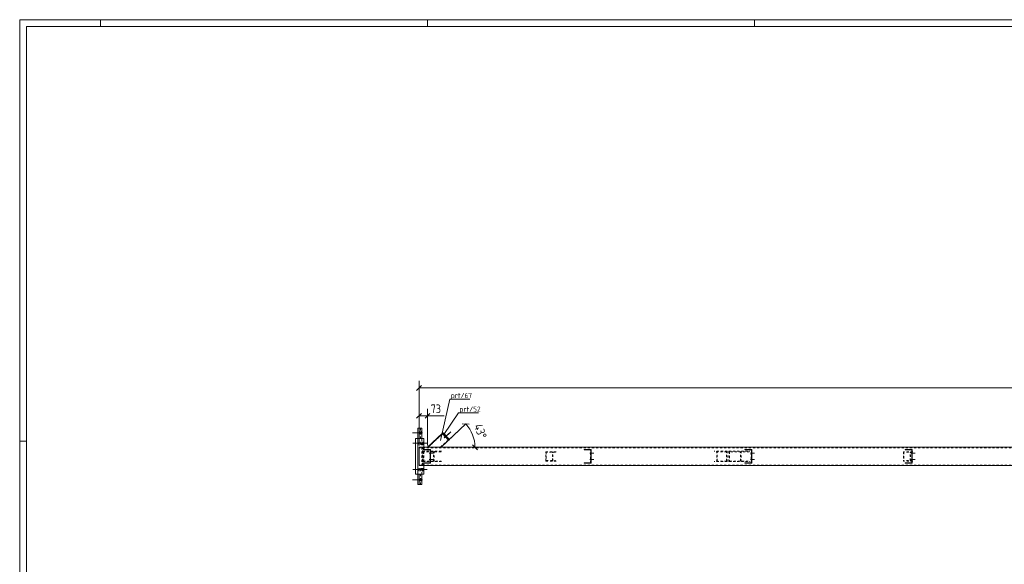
# Model space of a CAD drawing. Header units: millimetres. Extents: x 1 to 1188, y 1 to 840.
# Tile 3 of 7: x 1 to 573, y 523 to 840. Entities that reach past the tile are written whole.
import ezdxf

# ---------------------------------------------------------------- set-up
doc = ezdxf.new("R2010")
doc.units = ezdxf.units.MM
doc.header["$LTSCALE"] = 0.6
doc.linetypes.add('XKITLINE00', pattern=[0])
doc.linetypes.add('XKITLINE02', pattern=[4, 2, -2])
for name, color, linetype, lineweight in [('Bolt', 7, 'Continuous', 0), ('DrawingSheet', 5, 'Continuous', 0), ('Part', 2, 'Continuous', 0), ('PartMark', 3, 'Continuous', 0), ('Z-DIMENSIONS', 1, 'Continuous', 0)]:
    doc.layers.add(name, color=color, linetype=linetype, lineweight=lineweight)
doc.styles.add('ISOCPEUR', font='ISOCPEUR.TTF')

msp = doc.modelspace()

# ---------------------------------------------------------------- linework, layer by layer
at = {"layer": 'Bolt', "color": 3, "linetype": 'XKITLINE00', "lineweight": 0}
for p, q in [((234.37, 599.72), (229.3, 599.72)), ((235.03, 599.72), (229.96, 599.72)), ((233.42, 600.1), (233.4, 599.76)), ((233.4, 599.76), (233.42, 599.41)), ((233.55, 600.46), (233.42, 600.1)), ((233.42, 599.41), (233.49, 599.06)), ((233.49, 599.06), (233.55, 598.99)), ((233.61, 600.39), (233.55, 600.46)), ((233.55, 598.99), (233.67, 599.35)), ((233.68, 600.04), (233.61, 600.39)), ((233.67, 599.35), (233.69, 599.69)), ((233.69, 599.69), (233.68, 600.04)), ((234.08, 600.1), (234.06, 599.76)), ((234.06, 599.76), (234.08, 599.41)), ((234.21, 600.46), (234.08, 600.1)), ((234.08, 599.41), (234.15, 599.06)), ((234.15, 599.06), (234.21, 598.99)), ((234.27, 600.39), (234.21, 600.46)), ((234.21, 598.99), (234.33, 599.35)), ((234.34, 600.04), (234.27, 600.39)), ((234.33, 599.35), (234.35, 599.69)), ((234.35, 599.69), (234.34, 600.04)), ((247.79, 596.86), (251.57, 600.38)), ((247.89, 596.86), (251.67, 600.38)), ((247.89, 597.97), (248.38, 598.42)), ((247.99, 597.97), (248.48, 598.42)), ((248.91, 596.89), (249.4, 597.35)), ((249.01, 596.89), (249.5, 597.35)), ((229.53, 593.72), (235.74, 593.72)), ((230.58, 593.72), (236.79, 593.72)), ((231.64, 593.72), (237.85, 593.72)), ((232.98, 594.24), (232.95, 593.89)), ((232.95, 593.89), (232.95, 593.55)), ((232.95, 593.55), (232.98, 593.21)), ((233.12, 594.59), (232.98, 594.24)), ((232.98, 593.21), (233.09, 592.87)), ((233.09, 592.87), (233.12, 592.86)), ((233.15, 594.57), (233.12, 594.59)), ((233.12, 592.86), (233.26, 593.21)), ((233.26, 594.24), (233.15, 594.57)), ((233.29, 593.89), (233.26, 594.24)), ((233.26, 593.21), (233.29, 593.55)), ((233.29, 593.55), (233.29, 593.89)), ((234.04, 594.24), (234.01, 593.89)), ((234.01, 593.89), (234.01, 593.55)), ((234.01, 593.55), (234.04, 593.21)), ((234.18, 594.59), (234.04, 594.24)), ((234.04, 593.21), (234.14, 592.87)), ((234.14, 592.87), (234.18, 592.86)), ((234.21, 594.57), (234.18, 594.59)), ((234.18, 592.86), (234.32, 593.21)), ((234.32, 594.24), (234.21, 594.57)), ((234.35, 593.89), (234.32, 594.24)), ((234.32, 593.21), (234.35, 593.55)), ((234.35, 593.55), (234.35, 593.89)), ((235.1, 594.24), (235.07, 593.89)), ((235.07, 593.89), (235.07, 593.55)), ((235.07, 593.55), (235.1, 593.21)), ((235.24, 594.59), (235.1, 594.24)), ((235.1, 593.21), (235.2, 592.87)), ((235.2, 592.87), (235.24, 592.86)), ((235.27, 594.57), (235.24, 594.59)), ((235.24, 592.86), (235.37, 593.21)), ((235.37, 594.24), (235.27, 594.57)), ((235.4, 593.89), (235.37, 594.24)), ((235.37, 593.21), (235.4, 593.55)), ((235.4, 593.55), (235.4, 593.89)), ((239.05, 587.89), (241.42, 587.89)), ((239.05, 584.22), (241.42, 584.22)), ((239.55, 588.42), (239.75, 588.42)), ((239.55, 584.76), (239.75, 584.76)), ((239.56, 587.36), (239.76, 587.36)), ((332.38, 587.89), (334.75, 587.89)), ((332.38, 584.22), (334.75, 584.22)), ((332.88, 588.42), (333.08, 588.42)), ((332.88, 584.76), (333.08, 584.76)), ((332.89, 587.36), (333.09, 587.36)), ((425.71, 587.89), (428.08, 587.89)), ((425.71, 584.22), (428.08, 584.22)), ((426.21, 588.42), (426.41, 588.42)), ((426.21, 584.76), (426.41, 584.76)), ((426.22, 587.36), (426.42, 587.36)), ((519.04, 587.89), (521.41, 587.89)), ((519.04, 584.22), (521.41, 584.22)), ((519.54, 588.42), (519.74, 588.42)), ((519.54, 584.76), (519.74, 584.76)), ((519.55, 587.36), (519.75, 587.36)), ((229.53, 578.39), (235.74, 578.39)), ((230.58, 578.39), (236.79, 578.39)), ((231.64, 578.39), (237.85, 578.39)), ((232.98, 578.91), (232.95, 578.56)), ((232.95, 578.56), (232.95, 578.22)), ((232.95, 578.22), (232.98, 577.87)), ((233.12, 579.26), (232.98, 578.91)), ((233.15, 579.24), (233.12, 579.26)), ((233.26, 578.91), (233.15, 579.24)), ((233.29, 578.56), (233.26, 578.91)), ((233.26, 577.87), (233.29, 578.22)), ((233.29, 578.22), (233.29, 578.56)), ((234.04, 578.91), (234.01, 578.56)), ((234.01, 578.56), (234.01, 578.22)), ((234.01, 578.22), (234.04, 577.87)), ((234.18, 579.26), (234.04, 578.91)), ((234.21, 579.24), (234.18, 579.26)), ((234.32, 578.91), (234.21, 579.24)), ((234.35, 578.56), (234.32, 578.91)), ((234.32, 577.87), (234.35, 578.22)), ((234.35, 578.22), (234.35, 578.56)), ((235.1, 578.91), (235.07, 578.56)), ((235.07, 578.56), (235.07, 578.22)), ((235.07, 578.22), (235.1, 577.87)), ((235.24, 579.26), (235.1, 578.91)), ((235.27, 579.24), (235.24, 579.26)), ((235.37, 578.91), (235.27, 579.24)), ((235.4, 578.56), (235.37, 578.91)), ((235.37, 577.87), (235.4, 578.22)), ((235.4, 578.22), (235.4, 578.56)), ((239.56, 583.69), (239.76, 583.69)), ((332.89, 583.69), (333.09, 583.69)), ((426.22, 583.69), (426.42, 583.69)), ((519.55, 583.69), (519.75, 583.69)), ((234.37, 572.39), (229.3, 572.39)), ((235.03, 572.39), (229.96, 572.39)), ((232.98, 577.87), (233.09, 577.54)), ((233.09, 577.54), (233.12, 577.52)), ((233.12, 577.52), (233.26, 577.87)), ((233.42, 572.77), (233.4, 572.43)), ((233.4, 572.43), (233.42, 572.08)), ((233.55, 573.12), (233.42, 572.77)), ((233.61, 573.05), (233.55, 573.12)), ((233.68, 572.7), (233.61, 573.05)), ((233.67, 572.01), (233.69, 572.35)), ((233.69, 572.35), (233.68, 572.7)), ((234.04, 577.87), (234.14, 577.54)), ((234.08, 572.77), (234.06, 572.43)), ((234.06, 572.43), (234.08, 572.08)), ((234.21, 573.12), (234.08, 572.77)), ((234.14, 577.54), (234.18, 577.52)), ((234.18, 577.52), (234.32, 577.87)), ((234.27, 573.05), (234.21, 573.12)), ((234.34, 572.7), (234.27, 573.05)), ((234.33, 572.01), (234.35, 572.35)), ((234.35, 572.35), (234.34, 572.7)), ((235.1, 577.87), (235.2, 577.54)), ((235.2, 577.54), (235.24, 577.52)), ((235.24, 577.52), (235.37, 577.87)), ((233.42, 572.08), (233.49, 571.73)), ((233.49, 571.73), (233.55, 571.66)), ((233.55, 571.66), (233.67, 572.01)), ((234.08, 572.08), (234.15, 571.73)), ((234.15, 571.73), (234.21, 571.66)), ((234.21, 571.66), (234.33, 572.01))]:
    msp.add_line(p, q, dxfattribs=at)
at = {"layer": 'DrawingSheet', "color": 2, "linetype": 'XKITLINE00', "lineweight": 0}
for p, q in [((1188, 840), (1, 840)), ((1, 840), (1, 1)), ((48, 836), (48, 840)), ((238, 836), (238, 840)), ((428, 836), (428, 840)), ((5, 595), (1, 595))]:
    msp.add_line(p, q, dxfattribs=at)
at = {"layer": 'DrawingSheet', "color": 3, "linetype": 'XKITLINE00', "lineweight": 0}
for p, q in [((1184, 836), (5, 836)), ((5, 836), (5, 5))]:
    msp.add_line(p, q, dxfattribs=at)
at = {"layer": 'Part', "color": 2, "linetype": 'XKITLINE00', "lineweight": 0}
for p, q in [((234.67, 602.39), (232.43, 602.39)), ((232.43, 596.39), (232.43, 602.39)), ((233.09, 596.39), (233.09, 602.39)), ((234.67, 596.39), (234.67, 602.39)), ((235.97, 596.39), (231.09, 596.39)), ((231.09, 575.72), (231.09, 596.39)), ((232.39, 575.72), (232.39, 596.39)), ((235.97, 596.39), (235.97, 591.39)), ((246.61, 599.38), (238.02, 591.39)), ((246.66, 599.38), (238.07, 591.39)), ((250.29, 595.48), (245.9, 591.39)), ((246.56, 599.38), (247.05, 599.84)), ((246.61, 599.33), (246.56, 599.38)), ((246.56, 599.38), (246.71, 599.38)), ((246.63, 599.35), (246.61, 599.38)), ((246.61, 599.38), (246.66, 599.38)), ((246.66, 599.38), (250.29, 595.48)), ((247.2, 599.84), (246.71, 599.38)), ((246.71, 599.38), (250.34, 595.48)), ((247.12, 599.76), (247.05, 599.84)), ((247.05, 599.84), (247.2, 599.84)), ((250.83, 595.93), (247.2, 599.84)), ((250.27, 595.55), (250.25, 595.53)), ((250.34, 595.48), (250.29, 595.48)), ((250.34, 595.48), (250.83, 595.93)), ((1014.04, 591.39), (233.12, 591.39)), ((233.12, 591.39), (233.12, 580.72)), ((235.72, 590.06), (235.78, 590.06)), ((235.78, 589.86), (235.72, 589.86)), ((235.78, 590.06), (239.78, 590.06)), ((235.78, 589.86), (235.78, 590.06)), ((239.58, 589.86), (235.78, 589.86)), ((239.58, 582.26), (239.58, 589.86)), ((239.78, 590.06), (239.78, 582.06)), ((329.05, 590.06), (333.12, 590.06)), ((329.05, 589.86), (332.92, 589.86)), ((329.12, 589.86), (329.12, 590.06)), ((332.92, 589.86), (332.92, 582.26)), ((333.12, 590.06), (333.12, 582.06)), ((422.38, 590.06), (426.46, 590.06)), ((422.38, 589.86), (426.26, 589.86)), ((422.46, 589.86), (422.46, 590.06)), ((426.26, 589.86), (426.26, 582.26)), ((426.46, 590.06), (426.46, 582.06)), ((515.71, 590.06), (519.79, 590.06)), ((515.71, 589.86), (519.59, 589.86)), ((515.79, 589.86), (515.79, 590.06)), ((519.59, 589.86), (519.59, 582.26)), ((519.79, 590.06), (519.79, 582.06)), ((1014.04, 580.72), (233.12, 580.72)), ((235.78, 582.26), (235.72, 582.26)), ((235.78, 582.06), (235.72, 582.06)), ((239.58, 582.26), (235.78, 582.26)), ((235.78, 582.06), (235.78, 582.26)), ((239.78, 582.06), (235.78, 582.06)), ((235.97, 575.72), (235.97, 580.72)), ((329.05, 582.26), (332.92, 582.26)), ((333.12, 582.06), (329.05, 582.06)), ((329.12, 582.06), (329.12, 582.26)), ((422.38, 582.26), (426.26, 582.26)), ((426.46, 582.06), (422.38, 582.06)), ((422.46, 582.06), (422.46, 582.26)), ((515.71, 582.26), (519.59, 582.26)), ((519.79, 582.06), (515.71, 582.06)), ((515.79, 582.06), (515.79, 582.26)), ((235.97, 575.72), (231.09, 575.72)), ((232.43, 569.72), (232.43, 575.72)), ((233.09, 569.72), (233.09, 575.72)), ((234.67, 569.72), (234.67, 575.72)), ((234.67, 569.72), (232.43, 569.72))]:
    msp.add_line(p, q, dxfattribs=at)
at = {"layer": 'Part', "color": 7, "linetype": 'XKITLINE02', "lineweight": 0}
for p, q in [((234.02, 596.39), (234.02, 602.39)), ((232.43, 596.39), (234.67, 596.39)), ((234.67, 575.72), (234.67, 596.39)), ((246.75, 599.23), (238.31, 591.39)), ((238.36, 591.39), (246.8, 599.23)), ((245.56, 591.39), (250.11, 595.62)), ((250.16, 595.62), (245.6, 591.39)), ((245.85, 591.39), (250.24, 595.48)), ((250.19, 595.48), (246.61, 599.33)), ((250.24, 595.48), (246.63, 599.35)), ((246.8, 599.23), (246.75, 599.23)), ((246.75, 599.23), (250.11, 595.62)), ((250.16, 595.62), (246.8, 599.23)), ((250.68, 595.93), (247.12, 599.76)), ((250.11, 595.62), (250.16, 595.62)), ((250.25, 595.53), (250.19, 595.48)), ((250.29, 595.48), (250.19, 595.48)), ((250.29, 595.48), (250.24, 595.48)), ((250.27, 595.55), (250.68, 595.93)), ((250.68, 595.93), (250.83, 595.93)), ((1014.04, 591.06), (233.19, 591.06)), ((233.19, 581.06), (233.19, 591.06)), ((235.21, 581.06), (235.21, 591.06)), ((235.28, 591.39), (235.28, 580.72)), ((235.72, 590.06), (235.72, 590.06)), ((235.72, 589.86), (235.72, 590.06)), ((235.72, 590.06), (235.78, 590.06)), ((235.72, 589.86), (235.72, 589.86)), ((235.97, 591.39), (235.97, 580.72)), ((238.02, 591.39), (245.85, 591.39)), ((238.07, 591.39), (238.02, 591.39)), ((245.9, 591.39), (238.07, 591.39)), ((238.31, 591.39), (238.36, 591.39)), ((239.52, 582.26), (239.52, 589.86)), ((239.52, 589.86), (239.58, 589.86)), ((239.72, 582.06), (239.72, 590.06)), ((245.6, 591.39), (245.56, 591.39)), ((245.85, 591.39), (245.9, 591.39)), ((329.05, 590.06), (329.05, 590.06)), ((329.05, 589.86), (329.05, 590.06)), ((329.05, 590.06), (329.05, 590.06)), ((329.05, 589.86), (329.05, 589.86)), ((332.85, 582.26), (332.85, 589.86)), ((333.05, 582.06), (333.05, 590.06)), ((422.38, 590.06), (422.38, 590.06)), ((422.38, 589.86), (422.38, 590.06)), ((422.38, 590.06), (422.38, 590.06)), ((422.38, 589.86), (422.38, 589.86)), ((426.18, 582.26), (426.18, 589.86)), ((426.38, 582.06), (426.38, 590.06)), ((515.71, 590.06), (515.71, 590.06)), ((515.71, 589.86), (515.71, 590.06)), ((515.71, 590.06), (515.71, 590.06)), ((515.71, 589.86), (515.71, 589.86)), ((519.51, 582.26), (519.51, 589.86)), ((519.71, 582.06), (519.71, 590.06)), ((235.28, 583.06), (235.28, 589.06)), ((235.28, 589.06), (246.27, 589.06)), ((245.9, 588.72), (235.65, 588.72)), ((235.65, 588.72), (235.65, 583.39)), ((241.53, 583.39), (241.53, 588.72)), ((241.9, 583.06), (241.9, 589.06)), ((306.83, 583.39), (306.83, 588.72)), ((306.83, 588.72), (312.72, 588.72)), ((312.52, 588.52), (307.03, 588.52)), ((307.03, 588.52), (307.03, 583.59)), ((310.71, 583.59), (310.71, 588.52)), ((310.92, 583.39), (310.92, 588.72)), ((412.19, 589.06), (404.74, 589.06)), ((411.85, 588.72), (405.08, 588.72)), ((406.11, 583.06), (406.11, 589.06)), ((406.45, 583.39), (406.45, 588.72)), ((411.85, 583.39), (411.85, 588.72)), ((412.19, 589.06), (412.19, 583.06)), ((413.24, 583.06), (413.24, 589.06)), ((413.24, 589.06), (425.43, 589.06)), ((425.04, 588.72), (413.64, 588.72)), ((413.64, 588.72), (413.64, 583.39)), ((420.01, 583.39), (420.01, 588.72)), ((420.41, 583.06), (420.41, 589.06)), ((520.17, 588.72), (514.69, 588.72)), ((514.69, 588.72), (514.69, 583.39)), ((519.97, 588.52), (514.9, 588.52)), ((514.9, 588.52), (514.9, 583.59)), ((518.58, 583.59), (518.58, 588.52)), ((518.78, 583.39), (518.78, 588.72)), ((1014.04, 581.06), (233.19, 581.06)), ((235.28, 583.06), (246.27, 583.06)), ((235.65, 583.39), (245.9, 583.39)), ((235.72, 582.06), (235.72, 582.26)), ((235.72, 582.26), (235.72, 582.26)), ((235.72, 582.06), (235.72, 582.06)), ((239.72, 582.06), (239.78, 582.06)), ((306.83, 583.39), (312.72, 583.39)), ((307.03, 583.59), (312.52, 583.59)), ((329.05, 582.06), (329.05, 582.26)), ((329.05, 582.26), (329.05, 582.26)), ((329.05, 582.06), (329.05, 582.06)), ((412.19, 583.06), (404.74, 583.06)), ((411.85, 583.39), (405.08, 583.39)), ((413.24, 583.06), (425.43, 583.06)), ((413.64, 583.39), (425.04, 583.39)), ((422.38, 582.06), (422.38, 582.26)), ((422.38, 582.26), (422.38, 582.26)), ((422.38, 582.06), (422.38, 582.06)), ((520.17, 583.39), (514.69, 583.39)), ((519.97, 583.59), (514.9, 583.59)), ((515.71, 582.06), (515.71, 582.26)), ((515.71, 582.26), (515.71, 582.26)), ((515.71, 582.06), (515.71, 582.06)), ((234.67, 575.72), (232.43, 575.72)), ((234.02, 569.72), (234.02, 575.72))]:
    msp.add_line(p, q, dxfattribs=at)
at = {"layer": 'Part', "color": 11, "linetype": 'XKITLINE00', "lineweight": 0}
for p, q in [((238.43, 590.06), (238.23, 589.86)), ((239.78, 590.06), (239.58, 589.86)), ((331.77, 590.06), (331.57, 589.86)), ((333.12, 590.06), (332.92, 589.86)), ((425.11, 590.06), (424.91, 589.86)), ((426.46, 590.06), (426.26, 589.86)), ((518.45, 590.06), (518.25, 589.86)), ((519.79, 590.06), (519.59, 589.86)), ((239.78, 587.36), (239.58, 587.16)), ((239.78, 586.02), (239.58, 585.82)), ((333.12, 587.36), (332.92, 587.16)), ((333.12, 586.02), (332.92, 585.82)), ((426.46, 587.36), (426.26, 587.16)), ((426.46, 586.02), (426.26, 585.82)), ((519.79, 587.36), (519.59, 587.16)), ((519.79, 586.02), (519.59, 585.82)), ((236.02, 582.26), (235.82, 582.06)), ((238.71, 582.26), (238.51, 582.06)), ((239.78, 583.32), (239.58, 583.12)), ((329.36, 582.26), (329.16, 582.06)), ((332.05, 582.26), (331.85, 582.06)), ((333.12, 583.32), (332.92, 583.12)), ((422.7, 582.26), (422.5, 582.06)), ((425.39, 582.26), (425.19, 582.06)), ((426.46, 583.32), (426.26, 583.12)), ((516.03, 582.26), (515.83, 582.06)), ((518.73, 582.26), (518.53, 582.06)), ((519.79, 583.32), (519.59, 583.12))]:
    msp.add_line(p, q, dxfattribs=at)
at = {"layer": 'PartMark', "color": 7, "linetype": 'XKITLINE00', "lineweight": 0}
for p, q in [((245.67, 595.25), (251.04, 619.38)), ((251.04, 619.38), (262.55, 619.38)), ((247.57, 598.8), (256.07, 611.43)), ((256.07, 611.43), (267.58, 611.43))]:
    msp.add_line(p, q, dxfattribs=at)
at = {"layer": 'Z-DIMENSIONS', "color": 7, "linetype": 'XKITLINE00', "lineweight": 0}
for p, q in [((233.12, 592.39), (233.12, 629.95)), ((234.53, 627.26), (231.7, 624.43)), ((233.12, 625.85), (1014.08, 625.85)), ((233.12, 592.39), (233.12, 613.75)), ((238.02, 592.39), (238.02, 613.75)), ((234.53, 611.06), (231.7, 608.23)), ((233.12, 609.65), (238.02, 609.65)), ((239.43, 611.06), (236.6, 608.23)), ((238.02, 609.65), (247.78, 609.65)), ((238.02, 609.65), (247.78, 609.65)), ((260.26, 604.91), (245.9, 591.39)), ((246.63, 592.08), (260.26, 604.91)), ((262.26, 604.85), (258.27, 604.97)), ((265.63, 591.39), (245.9, 591.39)), ((267.04, 589.98), (264.21, 592.8))]:
    msp.add_line(p, q, dxfattribs=at)
msp.add_arc((245.9, 591.39), 19.73, 359.9999, 43.2734, dxfattribs=at)
at = {"layer": 'Z-DIMENSIONS', "color": 3}
for p in [(233.12, 625.85), (233.12, 609.65), (238.02, 609.65)]:
    msp.add_point(p, dxfattribs=at)
at = {"layer": 'Z-DIMENSIONS', "color": 7}
for p in [(260.26, 604.91), (265.63, 591.39)]:
    msp.add_point(p, dxfattribs=at)

# ---------------------------------------------------------------- texts
at = {"layer": 'PartMark', "color": 3, "style": 'ISOCPEUR', "width": 0.85}
for s, p in [('prt/67', (251.64, 619.98)), ('prt/52', (256.67, 612.03))]:
    msp.add_text(s, height=3, dxfattribs=at).set_placement(p)
at = {"layer": 'Z-DIMENSIONS', "color": 3, "style": 'ISOCPEUR', "width": 0.85}
msp.add_text('73', height=5, dxfattribs=at).set_placement((239.89, 611.25))
msp.add_text('43°', height=5, rotation=-68.3653, dxfattribs=at).set_placement((264.9, 603.78))

doc.saveas('drawing.dxf')
